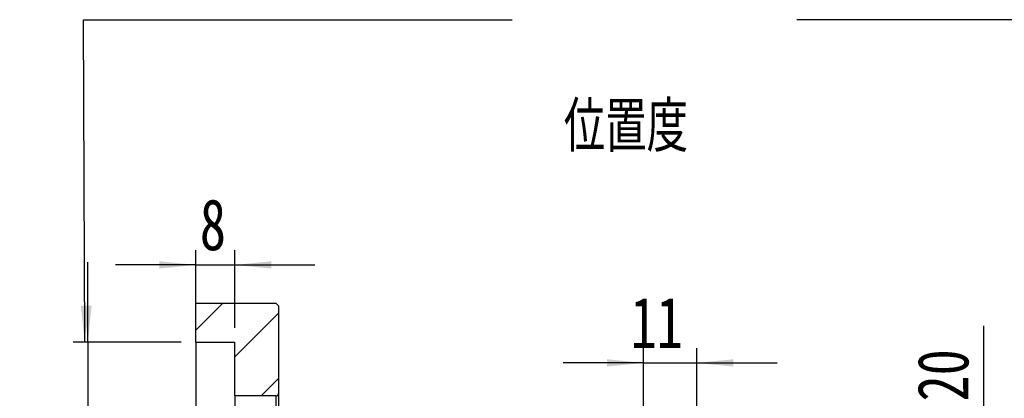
# Model space of a CAD drawing. Header units: millimetres. Extents: x 55 to 294, y 21 to 196.
# Tile 9 of 12: x 193 to 260, y 66 to 91. Entities that reach past the tile are written whole.
import ezdxf

# ---------------------------------------------------------------- set-up
doc = ezdxf.new("R2010")
doc.units = ezdxf.units.MM
doc.layers.add('FORMAT', color=7, linetype='Continuous')
doc.styles.add('SLDTEXTSTYLE0', font='TXT', dxfattribs={"width": 0.75})
doc.styles.add('SLDTEXTSTYLE1', font='TXT', dxfattribs={"width": 0.75, "bigfont": 'bigfont'})
doc.dimstyles.new('SLDDIMSTYLE2', dxfattribs={"dimtxt": 3.5, "dimasz": 2.5, "dimexe": 0, "dimexo": 0.0625, "dimgap": 0.875, "dimtad": 1, "dimlfac": 3, "dimrnd": 1e-09, "dimzin": 12, "dimdsep": 46, "dimtxsty": 'SLDTEXTSTYLE0', "dimsah": 1, "dimcen": 0.09, "dimadec": 0, "dimazin": 3, "dimtfac": 1, "dimtofl": 0, "dimtmove": 0, "dimatfit": 3, "dimfxl": 1, "dimfrac": 2, "dimtolj": 1, "dimtzin": 12, "dimarcsym": 0})
doc.dimstyles.new('SLDDIMSTYLE3', dxfattribs={"dimtxt": 3.5, "dimasz": 2.5, "dimexe": 0, "dimexo": 0.0625, "dimgap": 0.875, "dimtad": 1, "dimlfac": 3, "dimrnd": 1e-09, "dimzin": 12, "dimdsep": 46, "dimtxsty": 'SLDTEXTSTYLE0', "dimsah": 1, "dimcen": 0.09, "dimadec": 0, "dimazin": 3, "dimtfac": 1, "dimtmove": 0, "dimatfit": 0, "dimfxl": 1, "dimfrac": 2, "dimtolj": 1, "dimtzin": 12, "dimarcsym": 0})
doc.dimstyles.new('SLDDIMSTYLE6', dxfattribs={"dimtxt": 3.5, "dimasz": 2.5, "dimexe": 0, "dimexo": 0.0625, "dimgap": 0.875, "dimtad": 1, "dimlfac": 3, "dimrnd": 1e-09, "dimzin": 12, "dimdsep": 46, "dimtxsty": 'SLDTEXTSTYLE0', "dimsah": 1, "dimcen": 0.09, "dimadec": 0, "dimazin": 3, "dimtfac": 1, "dimtmove": 0, "dimatfit": 0, "dimfxl": 1, "dimfrac": 2, "dimtolj": 1, "dimarcsym": 0})

# ---------------------------------------------------------------- blocks, each defined once
blk = doc.blocks.new('_D_11')
at = {"layer": 'FORMAT', "color": 7}
for p, q in [((204.93, 70.395), (204.93, 75.697)), ((207.596, 70.395), (207.596, 75.697)), ((204.93, 74.697), (199.43, 74.697)), ((204.93, 74.697), (207.596, 74.697)), ((207.596, 74.697), (213.096, 74.697))]:
    blk.add_line(p, q, dxfattribs=at)
for points in [[(204.93, 74.697), (202.43, 74.947), (202.43, 74.447)], [(207.596, 74.697), (210.096, 74.447), (210.096, 74.947)]]:
    blk.add_solid(points, dxfattribs=at)
at = {"layer": 'FORMAT', "color": 7, "insert": (205.209, 79.208), "char_height": 3.5, "attachment_point": 1, "style": 'SLDTEXTSTYLE0'}
blk.add_mtext('8', dxfattribs=at)
blk = doc.blocks.new('_D_12')
at = {"layer": 'FORMAT', "color": 7}
for p, q in [((197.538, 69.395), (197.538, 74.895)), ((203.93, 69.395), (196.538, 69.395)), ((197.538, 69.395), (197.538, 42.728)), ((203.93, 42.728), (196.538, 42.728)), ((197.538, 42.728), (197.538, 37.228))]:
    blk.add_line(p, q, dxfattribs=at)
for points in [[(197.538, 69.395), (197.788, 71.895), (197.288, 71.895)], [(197.538, 42.728), (197.288, 40.228), (197.788, 40.228)]]:
    blk.add_solid(points, dxfattribs=at)
at = {"layer": 'FORMAT', "color": 7, "char_height": 3.5, "attachment_point": 1, "rotation": 90, "style": 'SLDTEXTSTYLE0'}
for s, insert in [('H7', (192.973, 59.733)), ('80', (192.973, 53.248)), ('%%c', (193.026, 47.97))]:
    blk.add_mtext(s, dxfattribs=dict(at, insert=insert))
blk = doc.blocks.new('_D_16')
at = {"layer": 'FORMAT', "color": 7}
for p, q in [((235.596, 64.228), (235.596, 68.985)), ((239.263, 61.195), (239.263, 68.985)), ((235.596, 67.985), (230.096, 67.985)), ((235.596, 67.985), (239.263, 67.985)), ((239.263, 67.985), (244.763, 67.985))]:
    blk.add_line(p, q, dxfattribs=at)
for points in [[(235.596, 67.985), (233.096, 68.235), (233.096, 67.735)], [(239.263, 67.985), (241.763, 67.735), (241.763, 68.235)]]:
    blk.add_solid(points, dxfattribs=at)
at = {"layer": 'FORMAT', "color": 7, "insert": (234.722, 72.496), "char_height": 3.5, "attachment_point": 1, "style": 'SLDTEXTSTYLE0'}
blk.add_mtext('11', dxfattribs=at)
blk = doc.blocks.new('_D_17')
at = {"layer": 'FORMAT', "color": 7}
for p, q in [((258.933, 59.395), (258.933, 70.521)), ((249.43, 59.395), (259.933, 59.395)), ((258.933, 59.395), (258.933, 52.728)), ((249.43, 52.728), (259.933, 52.728))]:
    blk.add_line(p, q, dxfattribs=at)
for points in [[(258.933, 59.395), (258.683, 56.895), (259.183, 56.895)], [(258.933, 52.728), (259.183, 55.228), (258.683, 55.228)]]:
    blk.add_solid(points, dxfattribs=at)
at = {"layer": 'FORMAT', "color": 7, "char_height": 3.5, "attachment_point": 1, "rotation": 90, "style": 'SLDTEXTSTYLE0'}
for s, insert in [('20', (254.368, 65.349)), ('%%c', (254.422, 60.071))]:
    blk.add_mtext(s, dxfattribs=dict(at, insert=insert))

msp = doc.modelspace()

# ---------------------------------------------------------------- hatches: boundary and pattern name
at = {"layer": 'FORMAT', "linetype": 'Continuous', "lineweight": 18}
h = msp.add_hatch(dxfattribs=at)
h.set_pattern_fill('ANSI31', color=256, style=0)
edge = h.paths.add_edge_path(flags=0)
edge.add_line((210.5964, 65.8949), (210.5964, 71.8949))
edge.add_line((210.5964, 71.8949), (210.4298, 72.0616))
edge.add_line((210.4298, 72.0616), (204.9298, 72.0616))
edge.add_line((204.9298, 72.0616), (204.9298, 69.3949))
edge.add_line((204.9298, 69.3949), (207.5964, 69.3949))
edge.add_line((207.5964, 69.3949), (207.5964, 65.7283))
edge.add_line((207.5964, 65.7283), (210.4298, 65.7283))
edge.add_arc((210.4298, 65.8949), 0.1667, 270, 360)

# ---------------------------------------------------------------- linework, layer by layer
at = {"color": 7, "linetype": 'Continuous', "lineweight": 25}
for p, q in [((204.9298, 69.3949), (204.9298, 72.0616)), ((210.4298, 72.0616), (204.9298, 72.0616)), ((210.4298, 72.0616), (210.5964, 71.8949)), ((210.5964, 71.8949), (210.5964, 65.8949)), ((204.9298, 69.3949), (207.5964, 69.3949)), ((204.9298, 69.3949), (204.9298, 42.7283)), ((207.5964, 65.7283), (207.5964, 69.3949)), ((210.4298, 65.7283), (207.5964, 65.7283)), ((207.5964, 65.7283), (207.5964, 46.3949)), ((210.4298, 46.3949), (210.4298, 65.7283)), ((210.5964, 65.8949), (210.5964, 46.2283))]:
    msp.add_line(p, q, dxfattribs=at)
msp.add_arc((210.4298, 65.8949), 0.1667, 270, 0, dxfattribs=at)
at = {"layer": 'FORMAT', "color": 7}
for p, q in [((197.3164, 69.3949), (197.24, 91.4917)), ((197.24, 91.4917), (226.6152, 91.4917)), ((266.79, 91.4917), (246.1157, 91.4917))]:
    msp.add_line(p, q, dxfattribs=at)
msp.add_solid([(197.3164, 69.3949), (197.5577, 71.8958), (197.0577, 71.894)], dxfattribs=at)

# ---------------------------------------------------------------- texts
at = {"layer": 'FORMAT', "color": 7, "insert": (230.1472, 85.8811), "char_height": 3.439583, "attachment_point": 1, "style": 'SLDTEXTSTYLE1'}
msp.add_mtext('\\M+188CA\\M+19275\\M+19378', dxfattribs=at)

# ---------------------------------------------------------------- dimensions: what is measured, and where the dimension line sits
at = {"layer": 'FORMAT', "color": 7}
for base, p1, p2, picture, middle in [((207.5964, 74.6966), (204.9298, 69.3949), (207.5964, 69.3949), '_D_11', (206.5024, 74.6966)), ((239.2631, 67.9847), (235.5964, 63.2283), (239.2631, 60.1949), '_D_16', (237.3081, 67.9847))]:
    dim = msp.add_linear_dim(base=base, p1=p1, p2=p2, dimstyle='SLDDIMSTYLE3', dxfattribs=at)
    dim.commit()
    dim.dimension.update_dxf_attribs({"geometry": picture, "text_midpoint": middle, "dimtype": 160})
for base, p1, p2, text, dimstyle, picture, middle in [((197.538, 42.7283), (204.9298, 69.3949), (204.9298, 42.7283), '%%c<>H7', 'SLDDIMSTYLE6', '_D_12', (197.538, 56.729)), ((258.9334, 52.7283), (248.4298, 59.3949), (248.4298, 52.7283), '%%c<>', 'SLDDIMSTYLE2', '_D_17', (258.9334, 65.2961))]:
    dim = msp.add_linear_dim(base=base, p1=p1, p2=p2, angle=90, text=text, dimstyle=dimstyle, dxfattribs=at)
    dim.commit()
    dim.dimension.update_dxf_attribs({"geometry": picture, "text_midpoint": middle, "dimtype": 160})

doc.saveas('drawing.dxf')
